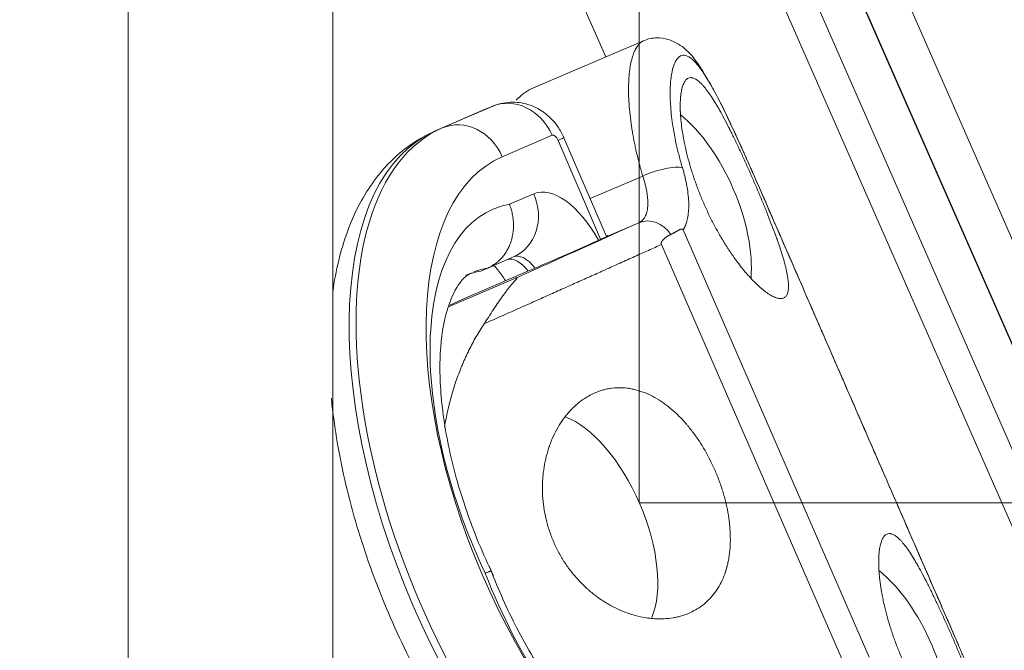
# Model space of a CAD drawing. Header units: millimetres. Extents: x 0 to 594, y 0 to 420.
# Tile 80 of 256: x 168.76 to 172.2, y 289.45 to 291.65. Entities that reach past the tile are written whole.
import ezdxf

# ---------------------------------------------------------------- set-up
doc = ezdxf.new("R2010")
doc.units = ezdxf.units.MM
doc.layers.add('1', color=7, linetype='Continuous', true_color=0xffffff)
doc.styles.add('Arial', font='txt')
doc.dimstyles.get("Standard").update_dxf_attribs({"dimtxt": 0.18, "dimasz": 0.18, "dimexe": 0.18, "dimexo": 0.0625, "dimgap": 0.09, "dimtad": 0, "dimtih": 1, "dimtoh": 1, "dimdec": 4, "dimzin": 0, "dimdsep": 46, "dimtxsty": 'Standard', "dimcen": 0.09, "dimadec": 0, "dimazin": 0, "dimtfac": 1, "dimtdec": 4, "dimtofl": 0, "dimtmove": 0, "dimatfit": 3, "dimfxl": 0, "dimtolj": 1, "dimtzin": 0, "dimarcsym": 0})

# ---------------------------------------------------------------- blocks, each defined once
blk = doc.blocks.new('_U5')
at = {"layer": '1', "color": 18, "lineweight": 18}
for p, q in [((170.9219, 289.963), (170.9219, 380.6252)), ((338.7503, 348.6183), (338.7503, 380.6252)), ((170.9219, 378.6252), (248.7529, 378.6252)), ((338.7503, 378.6252), (260.9193, 378.6252))]:
    blk.add_line(p, q, dxfattribs=at)
at = {"layer": '1', "color": 18}
for points in [[(170.9219, 378.6252), (174.4219, 379.563), (174.4219, 377.6874)], [(338.7503, 378.6252), (335.2503, 377.6874), (335.2503, 379.563)]]:
    blk.add_solid(points, dxfattribs=at)
at = {"layer": '1', "color": 18, "linetype": 'Continuous', "lineweight": 13, "insert": (250.4384, 375.9894), "char_height": 3.5, "attachment_point": 7, "line_spacing_factor": 1.047437, "style": 'Arial'}
blk.add_mtext('\\fArial|b0|i0;\\W1.0000;3.36', dxfattribs=at)
blk = doc.blocks.new('_U9')
at = {"layer": '1', "color": 18, "lineweight": 18}
for p, q in [((135.9242, 328.6865), (181.306, 328.6865)), ((179.306, 328.6865), (179.306, 250.8383)), ((170.9219, 289.963), (181.306, 289.963)), ((179.306, 250.8383), (184.306, 250.8383))]:
    blk.add_line(p, q, dxfattribs=at)
at = {"layer": '1', "color": 18}
for points in [[(179.306, 328.6865), (180.2438, 325.1865), (178.3681, 325.1865)], [(179.306, 289.963), (178.3681, 293.463), (180.2438, 293.463)]]:
    blk.add_solid(points, dxfattribs=at)
at = {"layer": '1', "color": 18, "linetype": 'Continuous', "lineweight": 13, "char_height": 3.5, "attachment_point": 7, "line_spacing_factor": 1.047437, "style": 'Arial'}
for s, insert in [('\\fArial|b0|i0;\\W1.0000;0.8', (185.9915, 248.2025)), ('\\fArial|b0|i0;\\W1.0000;FWD LIFT POINTS', (185.9915, 241.1404))]:
    blk.add_mtext(s, dxfattribs=dict(at, insert=insert))

msp = doc.modelspace()

# ---------------------------------------------------------------- linework, layer by layer
at = {"layer": '1', "color": 155, "linetype": 'Continuous', "lineweight": 13}
for p, q in [((169.1365, 287.2597), (169.1365, 299.7707)), ((170.4112, 294.0164), (172.7293, 288.7279)), ((170.8853, 293.9386), (172.7816, 289.6127)), ((170.7501, 293.8781), (172.6468, 289.5511)), ((172.6477, 289.5526), (170.7515, 293.8784)), ((172.5129, 289.491), (170.6162, 293.818)), ((170.8044, 291.5216), (169.8511, 293.6964)), ((170.2336, 291.2735), (170.4075, 291.3489)), ((170.4075, 291.3489), (170.3834, 291.3386)), ((170.2336, 291.2735), (170.2096, 291.2631)), ((170.6169, 291.2483), (170.4431, 291.1729)), ((170.7868, 290.8841), (170.638, 291.2302)), ((170.9341, 291.1053), (170.75, 291.0263)), ((170.4682, 291.0066), (170.5533, 291.0435))]:
    msp.add_line(p, q, dxfattribs=at)
at = {"layer": '1', "color": 155, "linetype": 'Continuous', "lineweight": 18}
for p, q in [((169.8511, 287.2597), (169.8511, 299.7707)), ((170.9361, 291.5781), (170.5438, 291.4098)), ((170.4077, 291.3489), (170.3836, 291.3386)), ((170.3834, 291.3386), (170.2096, 291.2631)), ((170.8071, 290.8935), (170.6585, 291.2391)), ((170.9199, 290.942), (170.8086, 290.8943)), ((171.7251, 289.4231), (171.0751, 290.9168)), ((170.8086, 290.8943), (170.8102, 290.8984)), ((170.9992, 290.8662), (171.6375, 289.3991)), ((170.4821, 290.8226), (170.3923, 290.7836)), ((170.3133, 290.6786), (170.5267, 290.7701)), ((170.3923, 290.7836), (170.3682, 290.7733)), ((170.4895, 290.7485), (170.258, 290.6491)), ((170.3133, 290.6786), (170.26, 290.6543)), ((171.6733, 290.3014), (171.6733, 290.3015))]:
    msp.add_line(p, q, dxfattribs=at)
for centre, major_axis, ratio, start_param, end_param in [((170.7835, 290.8589), (-0.2369, 0.5521), 0.481364, 0.010687, 0.2302), ((171.0654, 290.9799), (0.1651, -0.3848), 0.481364, 0.737327, 2.407427), ((170.6187, 290.812), (-0.1926, -0.0838), 0.009367, 1.068562, 2.970933), ((170.7384, 289.8794), (0.1651, -0.3848), 0.481364, 0.424641, 2.720605), ((171.759, 289.3859), (0.1651, -0.3848), 0.481364, 0.737327, 2.407427)]:
    msp.add_ellipse(centre, major_axis=major_axis, ratio=ratio, start_param=start_param, end_param=end_param, dxfattribs=at)
at = {"layer": '1', "color": 155, "linetype": 'Continuous', "lineweight": 13}
for centre, major_axis, ratio, start_param, end_param in [((170.4766, 291.1881), (0.0696, -0.1605), 0.872285, 1.567208, 3.138004), ((170.3028, 291.1127), (0.0696, -0.1605), 0.872285, 1.567208, 3.138004), ((170.7973, 289.8967), (-0.5863, 1.3671), 0.488995, 0.002012, 3.143604), ((170.8213, 289.907), (0.5863, -1.3671), 0.488995, 3.143604, 6.285197), ((170.6268, 291.2253), (-0.0099, 0.023), 0.488995, 4.714401, 6.285197), ((170.4977, 291.17), (0.1608, 0.0691), 0.001755, 5.772248, 6.28278), ((170.9616, 289.9671), (-0.5174, 1.2062), 0.488995, 0.002012, 3.143604), ((170.9876, 291.098), (-0.0957, -0.0292), 0.259005, 3.54709, 5.224468), ((170.413, 290.9834), (0.0696, -0.1605), 0.872285, 6.279597, 7.850393), ((170.6718, 290.7679), (0.1183, -0.2757), 0.488995, 1.776496, 3.143604), ((170.8363, 289.9968), (0.4258, -0.9927), 0.488995, 3.02824, 4.785808), ((170.9598, 290.8503), (-0.0415, 0.091), 0.876004, 4.874464, 6.263763), ((170.5074, 290.6975), (0.0493, -0.1149), 0.488995, 2.064099, 3.102077), ((170.5315, 290.7078), (-0.0493, 0.1149), 0.488995, 5.206011, 6.285197), ((170.672, 289.9263), (0.3568, -0.8318), 0.488995, 3.017567, 3.140809), ((170.696, 289.9366), (-0.3568, 0.8318), 0.488995, 6.15916, 6.271793), ((170.8972, 289.8552), (0.4258, -0.9927), 0.488995, 4.642993, 6.400561)]:
    msp.add_ellipse(centre, major_axis=major_axis, ratio=ratio, start_param=start_param, end_param=end_param, dxfattribs=at)
for points, knots in [([(170.9341, 291.1053), (170.933, 291.109), (170.9308, 291.1164), (170.9277, 291.1275), (170.9246, 291.1384), (170.9217, 291.1493), (170.919, 291.16), (170.9163, 291.1706), (170.9138, 291.181), (170.9114, 291.1914), (170.9091, 291.2016), (170.9069, 291.2116), (170.9049, 291.2216), (170.9029, 291.2313), (170.9011, 291.241), (170.8994, 291.2505), (170.8978, 291.2598), (170.8963, 291.269), (170.8931, 291.2892), (170.8892, 291.3192), (170.8858, 291.3575), (170.8842, 291.3927), (170.8842, 291.4365), (170.8883, 291.4847), (170.8964, 291.5189), (170.9033, 291.5373), (170.907, 291.5456), (170.911, 291.5531), (170.9153, 291.5598), (170.92, 291.5658), (170.9251, 291.5708), (170.9304, 291.5751), (170.9342, 291.5771), (170.9361, 291.5781)], [0, 0, 0, 0, 0.015568, 0.031028, 0.04638, 0.061625, 0.076761, 0.09179, 0.106712, 0.121526, 0.136232, 0.150831, 0.165323, 0.179708, 0.193986, 0.208156, 0.22222, 0.236177, 0.250027, 0.314552, 0.377717, 0.439533, 0.500014, 0.625283, 0.749866, 0.779866, 0.810225, 0.840944, 0.872025, 0.903469, 0.935279, 0.967455, 1, 1, 1, 1]), ([(171.3153, 291.124), (171.314, 291.1271), (171.3112, 291.1334), (171.3071, 291.1427), (171.303, 291.1519), (171.299, 291.1611), (171.2949, 291.1703), (171.2908, 291.1795), (171.2867, 291.1886), (171.2826, 291.1977), (171.274, 291.217), (171.2607, 291.2461), (171.2433, 291.2838), (171.2262, 291.3196), (171.2043, 291.3642), (171.1783, 291.4139), (171.1497, 291.462), (171.1236, 291.4979), (171.1, 291.5207), (171.079, 291.53), (171.0609, 291.5251), (171.0461, 291.5058), (171.0354, 291.4725), (171.0295, 291.4255), (171.0294, 291.376), (171.0326, 291.3312), (171.0368, 291.2953), (171.0428, 291.2573), (171.0494, 291.2242), (171.0556, 291.197), (171.0607, 291.1764), (171.0663, 291.1556), (171.0705, 291.1416), (171.0725, 291.1345)], [0, 0, 0, 0, 0.006981, 0.013955, 0.020927, 0.027899, 0.034875, 0.04186, 0.048856, 0.055868, 0.062899, 0.093872, 0.125085, 0.156282, 0.18777, 0.249897, 0.312553, 0.374787, 0.437469, 0.499782, 0.562475, 0.624806, 0.687488, 0.74981, 0.812447, 0.843731, 0.874852, 0.906232, 0.937477, 0.953161, 0.968786, 0.984388, 1, 1, 1, 1]), ([(171.0725, 291.1345), (171.0733, 291.132), (171.0748, 291.127), (171.0769, 291.1195), (171.0789, 291.112), (171.0807, 291.1046), (171.0825, 291.0972), (171.0842, 291.0899), (171.0857, 291.0826), (171.0871, 291.0754), (171.09, 291.0599), (171.0932, 291.0367), (171.095, 291.0075), (171.0941, 290.9804), (171.0913, 290.9609), (171.0881, 290.9475), (171.0855, 290.9391), (171.0825, 290.9311), (171.0791, 290.9236), (171.0765, 290.9191), (171.0751, 290.9168)], [0, 0, 0, 0, 0.027734, 0.055416, 0.083068, 0.110712, 0.138369, 0.166062, 0.193811, 0.221637, 0.249563, 0.374336, 0.499706, 0.624432, 0.749703, 0.799747, 0.84969, 0.899641, 0.949708, 1, 1, 1, 1]), ([(171.6733, 290.3014), (171.6467, 290.3625), (171.6201, 290.4236), (171.5008, 290.6979), (171.408, 290.9109), (171.3153, 291.124)], [0, 0, 0, 0, 0.222919, 0.222919, 1, 1, 1, 1]), ([(170.9199, 290.942), (170.9211, 290.9427), (170.9237, 290.9439), (170.9273, 290.9462), (170.9307, 290.9489), (170.9339, 290.952), (170.9369, 290.9554), (170.9397, 290.9592), (170.9439, 290.9663), (170.9488, 290.979), (170.9514, 290.995), (170.9519, 291.0104), (170.9515, 291.0228), (170.9502, 291.0362), (170.9482, 291.0498), (170.9456, 291.0634), (170.9421, 291.078), (170.9383, 291.0918), (170.9355, 291.1009), (170.9341, 291.1053)], [0, 0, 0, 0, 0.034738, 0.069839, 0.105307, 0.141144, 0.17735, 0.213929, 0.250883, 0.366149, 0.500473, 0.550845, 0.625288, 0.696727, 0.750263, 0.81918, 0.883772, 0.944044, 1, 1, 1, 1]), ([(172.0313, 289.4785), (172.0047, 289.5396), (171.9781, 289.6007), (171.8588, 289.875), (171.766, 290.0882), (171.6733, 290.3014)], [0, 0, 0, 0, 0.222848, 0.222848, 1, 1, 1, 1]), ([(171.8813, 289.2759), (171.8831, 289.2727), (171.8868, 289.2665), (171.8924, 289.2572), (171.8981, 289.2481), (171.9038, 289.239), (171.9095, 289.2301), (171.9153, 289.2214), (171.9211, 289.2127), (171.9328, 289.1958), (171.9504, 289.1714), (171.9739, 289.1415), (171.9972, 289.1145), (172.0275, 289.0823), (172.0633, 289.0497), (172.1011, 289.0233), (172.1322, 289.0099), (172.1557, 289.0091), (172.1709, 289.0206), (172.1778, 289.0438), (172.1766, 289.078), (172.1675, 289.123), (172.1512, 289.1779), (172.1322, 289.2317), (172.1142, 289.2788), (172.0995, 289.3161), (172.0837, 289.3548), (172.0703, 289.387), (172.06, 289.4115), (172.0529, 289.4281), (172.0458, 289.4449), (172.0386, 289.4616), (172.0338, 289.4729), (172.0313, 289.4785)], [0, 0, 0, 0, 0.00781, 0.015613, 0.023413, 0.031215, 0.039023, 0.046841, 0.054675, 0.062527, 0.093771, 0.125152, 0.156271, 0.187557, 0.250194, 0.312516, 0.375198, 0.437529, 0.500222, 0.562535, 0.625216, 0.687451, 0.750107, 0.812233, 0.84372, 0.874918, 0.906129, 0.937104, 0.949745, 0.962334, 0.974891, 0.987439, 1, 1, 1, 1])]:
    msp.add_open_spline(points, degree=3, knots=knots, dxfattribs=at)
at = {"layer": '1', "color": 155, "linetype": 'Continuous', "lineweight": 18}
for points, degree, knots in [([(171.319, 291.1144), (171.2964, 291.1664), (171.2556, 291.2569), (171.19, 291.3948), (171.1338, 291.4914), (171.088, 291.5493), (171.0307, 291.5841), (170.9804, 291.591), (170.9525, 291.585), (170.9376, 291.5788)], 3, [0, 0, 0, 0, 0.186348, 0.3473, 0.589291, 0.739224, 0.846813, 0.917902, 1, 1, 1, 1]), ([(171.0927, 291.4472), (171.0899, 291.4459), (171.0874, 291.4439), (171.0826, 291.4388), (171.0804, 291.4356), (171.0764, 291.428), (171.0746, 291.4237), (171.0722, 291.4161), (171.0714, 291.4135), (171.0704, 291.4092), (171.07, 291.4078), (171.0694, 291.4048), (171.0691, 291.4033), (171.0677, 291.3955), (171.0658, 291.382), (171.065, 291.3664), (171.0647, 291.3498), (171.0648, 291.3409), (171.0652, 291.3303), (171.0653, 291.3291), (171.0654, 291.3268), (171.0656, 291.3232), (171.0661, 291.3147), (171.0667, 291.3072), (171.0681, 291.2919), (171.0694, 291.2813), (171.0725, 291.2595), (171.0743, 291.2483), (171.0775, 291.2308), (171.0787, 291.2249), (171.0811, 291.2129), (171.0825, 291.2069), (171.0866, 291.1886), (171.0927, 291.164), (171.1, 291.1388), (171.1059, 291.1197), (171.1079, 291.1133), (171.1111, 291.1036), (171.1122, 291.1004), (171.1144, 291.0939), (171.1155, 291.0906), (171.1212, 291.0744), (171.126, 291.0615), (171.1361, 291.0358), (171.1413, 291.0231), (171.1524, 290.9977), (171.1581, 290.9851), (171.1656, 290.9695), (171.1671, 290.9664), (171.1702, 290.9601), (171.1748, 290.9508), (171.1795, 290.9417), (171.189, 290.9236), (171.2019, 290.9001), (171.2153, 290.8777), (171.2256, 290.8613), (171.229, 290.8559), (171.2342, 290.8479), (171.236, 290.8453), (171.2395, 290.8401), (171.2412, 290.8375), (171.2499, 290.8247), (171.2569, 290.8149), (171.2708, 290.7963), (171.2777, 290.7874), (171.288, 290.7747), (171.2915, 290.7706), (171.2966, 290.7646), (171.2983, 290.7626), (171.3018, 290.7587), (171.3035, 290.7568), (171.312, 290.7473), (171.3186, 290.7403), (171.3316, 290.7274), (171.3442, 290.7155), (171.3561, 290.7058), (171.3633, 290.7004), (171.3647, 290.6994), (171.3675, 290.6973), (171.3689, 290.6964), (171.373, 290.6935), (171.3757, 290.6918), (171.3836, 290.687), (171.3885, 290.6845), (171.3978, 290.6804), (171.4022, 290.6789), (171.4083, 290.6776), (171.4102, 290.6772), (171.4131, 290.677), (171.414, 290.6769), (171.4158, 290.6769), (171.4167, 290.6769), (171.421, 290.6772), (171.4241, 290.678), (171.4268, 290.6793)], 3, [0, 0, 0, 0, 0.03125, 0.03125, 0.0625, 0.0625, 0.09375, 0.09375, 0.109375, 0.109375, 0.117188, 0.117188, 0.125, 0.125, 0.15625, 0.1875, 0.1875, 0.21875, 0.21875, 0.222656, 0.222656, 0.226563, 0.234375, 0.25, 0.25, 0.28125, 0.28125, 0.3125, 0.3125, 0.328125, 0.328125, 0.34375, 0.34375, 0.375, 0.40625, 0.40625, 0.421875, 0.421875, 0.429688, 0.429688, 0.4375, 0.4375, 0.46875, 0.46875, 0.5, 0.5, 0.53125, 0.53125, 0.539063, 0.539063, 0.546875, 0.5625, 0.5625, 0.59375, 0.625, 0.625, 0.640625, 0.640625, 0.648438, 0.648438, 0.65625, 0.65625, 0.6875, 0.6875, 0.71875, 0.71875, 0.734375, 0.734375, 0.742188, 0.742188, 0.75, 0.75, 0.78125, 0.78125, 0.8125, 0.84375, 0.84375, 0.851563, 0.851563, 0.859375, 0.859375, 0.875, 0.875, 0.90625, 0.90625, 0.9375, 0.9375, 0.953125, 0.953125, 0.960938, 0.960938, 0.96875, 0.96875, 1, 1, 1, 1]), ([(171.4268, 290.6793), (171.4297, 290.6807), (171.4321, 290.6826), (171.4362, 290.6876), (171.4396, 290.6936), (171.4416, 290.7017), (171.4426, 290.7086), (171.4428, 290.7111), (171.4431, 290.715), (171.4431, 290.7163), (171.4432, 290.719), (171.4432, 290.7204), (171.4431, 290.7274), (171.4427, 290.7336), (171.4412, 290.7467), (171.4401, 290.7538), (171.4373, 290.7688), (171.4356, 290.7768), (171.433, 290.7874), (171.4325, 290.7896), (171.4316, 290.7928), (171.4314, 290.7939), (171.4308, 290.7962), (171.4293, 290.8017), (171.4278, 290.8074), (171.4238, 290.8213), (171.4209, 290.831), (171.4145, 290.851), (171.411, 290.8614), (171.4054, 290.8776), (171.4035, 290.8831), (171.4005, 290.8915), (171.399, 290.8957), (171.3974, 290.9), (171.3964, 290.9028), (171.3959, 290.9043), (171.3911, 290.9173), (171.3866, 290.9291), (171.3774, 290.953), (171.3726, 290.9651), (171.3628, 290.9899), (171.3576, 291.0025), (171.351, 291.0185), (171.349, 291.0233), (171.347, 291.0282), (171.3457, 291.0314), (171.345, 291.033), (171.3416, 291.0412), (171.3389, 291.0476), (171.3306, 291.0671), (171.3195, 291.0929), (171.3082, 291.1187), (171.2996, 291.1379), (171.2967, 291.1443), (171.2924, 291.1539), (171.2909, 291.1571), (171.288, 291.1635), (171.2866, 291.1666), (171.2794, 291.1823), (171.2737, 291.1946), (171.2624, 291.2187), (171.2567, 291.2305), (171.2483, 291.2478), (171.2455, 291.2534), (171.2413, 291.2619), (171.2399, 291.2647), (171.2372, 291.2702), (171.2358, 291.2729), (171.2289, 291.2865), (171.2235, 291.2969), (171.2129, 291.3168), (171.2077, 291.3263), (171.2001, 291.34), (171.1975, 291.3444), (171.1937, 291.3509), (171.1925, 291.353), (171.19, 291.3572), (171.1887, 291.3593), (171.1825, 291.3695), (171.1777, 291.3771), (171.1683, 291.3913), (171.1592, 291.4043), (171.1504, 291.4152), (171.1451, 291.4213), (171.144, 291.4225), (171.1419, 291.4248), (171.1388, 291.4281), (171.1358, 291.4311), (171.1298, 291.4366), (171.1221, 291.4427), (171.115, 291.4464), (171.1098, 291.4482), (171.1081, 291.4487), (171.1057, 291.4491), (171.1048, 291.4492), (171.1032, 291.4494), (171.1024, 291.4494), (171.0985, 291.4493), (171.0955, 291.4486), (171.0927, 291.4472)], 3, [0, 0, 0, 0, 0.03125, 0.03125, 0.0625, 0.09375, 0.09375, 0.109375, 0.109375, 0.117188, 0.117188, 0.125, 0.125, 0.15625, 0.15625, 0.1875, 0.1875, 0.21875, 0.21875, 0.226563, 0.226563, 0.230469, 0.230469, 0.234375, 0.25, 0.25, 0.28125, 0.28125, 0.3125, 0.3125, 0.328125, 0.328125, 0.335938, 0.339844, 0.339844, 0.34375, 0.34375, 0.375, 0.375, 0.40625, 0.40625, 0.4375, 0.4375, 0.445313, 0.449219, 0.449219, 0.453125, 0.453125, 0.46875, 0.46875, 0.5, 0.53125, 0.53125, 0.546875, 0.546875, 0.554688, 0.554688, 0.5625, 0.5625, 0.59375, 0.59375, 0.625, 0.625, 0.640625, 0.640625, 0.648438, 0.648438, 0.65625, 0.65625, 0.6875, 0.6875, 0.71875, 0.71875, 0.734375, 0.734375, 0.742188, 0.742188, 0.75, 0.75, 0.78125, 0.78125, 0.8125, 0.84375, 0.84375, 0.851563, 0.851563, 0.859375, 0.875, 0.875, 0.90625, 0.9375, 0.9375, 0.953125, 0.953125, 0.960938, 0.960938, 0.96875, 0.96875, 1, 1, 1, 1]), ([(170.6585, 291.2391), (170.6526, 291.2529), (170.635, 291.2847), (170.5959, 291.3264), (170.5403, 291.3567), (170.4777, 291.3675), (170.432, 291.3589), (170.4095, 291.3497), (170.407, 291.3487)], 3, [0, 0, 0, 0, 0.144819, 0.359241, 0.5532, 0.760281, 0.973, 1, 1, 1, 1]), ([(170.2091, 291.2629), (170.1736, 291.2472), (170.0906, 291.1994), (169.9804, 291.0831), (169.8941, 290.9121), (169.8614, 290.7755), (169.8509, 290.7007)], 3, [0, 0, 0, 0, 0.173962, 0.438926, 0.710985, 1, 1, 1, 1]), ([(170.4682, 291.0066), (170.4684, 291.006), (170.4687, 291.0053), (170.4692, 291.004), (170.47, 291.0019), (170.4717, 290.9972), (170.473, 290.9931), (170.4755, 290.9849), (170.4783, 290.9738), (170.4802, 290.9626), (170.4812, 290.954), (170.4815, 290.9512), (170.4818, 290.9469), (170.4819, 290.9455), (170.4821, 290.9426), (170.4824, 290.9355), (170.4823, 290.9228), (170.4812, 290.9117), (170.4796, 290.9007), (170.4785, 290.8952), (170.476, 290.8843), (170.4744, 290.8791), (170.4709, 290.8688), (170.467, 290.8587), (170.4621, 290.8492), (170.4588, 290.8435), (170.4581, 290.8423), (170.4567, 290.84), (170.456, 290.8389), (170.4539, 290.8356), (170.4524, 290.8334), (170.4478, 290.827), (170.4413, 290.8189), (170.4341, 290.8116), (170.4284, 290.8065), (170.4255, 290.804), (170.4225, 290.8016), (170.4205, 290.8), (170.4194, 290.7993), (170.4143, 290.7955), (170.41, 290.7928), (170.4013, 290.7878), (170.3969, 290.7856), (170.3923, 290.7836)], 3, [0, 0, 0, 0, 0.007812, 0.007812, 0.015625, 0.03125, 0.0625, 0.0625, 0.125, 0.1875, 0.1875, 0.21875, 0.21875, 0.234375, 0.234375, 0.25, 0.3125, 0.375, 0.375, 0.4375, 0.4375, 0.5, 0.5, 0.5625, 0.625, 0.625, 0.640625, 0.640625, 0.65625, 0.65625, 0.6875, 0.6875, 0.75, 0.8125, 0.8125, 0.84375, 0.859375, 0.859375, 0.875, 0.875, 0.9375, 0.9375, 1, 1, 1, 1]), ([(171.0751, 290.9168), (171.0734, 290.9208), (171.0686, 290.9199), (171.0663, 290.9194), (171.0607, 290.9168), (171.0578, 290.9151), (171.057, 290.9146), (171.0526, 290.9121), (171.0403, 290.9049), (171.0317, 290.9009)], 2, [0, 0, 0, 0.125, 0.125, 0.25, 0.375, 0.375, 0.5, 0.5, 1, 1, 1]), ([(171.0317, 290.9009), (171.0205, 290.8956), (171.0068, 290.8846), (171.0011, 290.8775), (170.9999, 290.8748), (170.9976, 290.8698), (170.9992, 290.8662)], 2, [0, 0, 0, 0.5, 0.75, 0.875, 0.875, 1, 1, 1]), ([(170.4119, 289.709), (170.3935, 289.7468), (170.3434, 289.8581), (170.2771, 290.0508), (170.2314, 290.2724), (170.2204, 290.4694), (170.2411, 290.6249), (170.2847, 290.7249), (170.3173, 290.7588), (170.3364, 290.7663), (170.3422, 290.7671)], 3, [0, 0, 0, 0, 0.076799, 0.224949, 0.37256, 0.518074, 0.660252, 0.798969, 0.938367, 1, 1, 1, 1]), ([(170.4096, 290.7965), (170.4144, 290.792), (170.4275, 290.7783), (170.4433, 290.7568), (170.4527, 290.7418), (170.4541, 290.7395)], 3, [0, 0, 0, 0, 0.383228, 0.909084, 1, 1, 1, 1]), ([(170.3797, 290.5888), (170.3865, 290.5991), (170.393, 290.609), (170.4054, 290.6279), (170.4113, 290.637), (170.4229, 290.6544), (170.4285, 290.6627), (170.4367, 290.6746), (170.4394, 290.6785), (170.4434, 290.6841), (170.4447, 290.686), (170.4474, 290.6896), (170.4487, 290.6914), (170.4552, 290.7003), (170.4602, 290.7069), (170.4675, 290.7161), (170.4699, 290.7191), (170.4746, 290.7247), (170.4769, 290.7274), (170.4813, 290.7326), (170.4835, 290.7351), (170.4866, 290.7385), (170.4876, 290.7396), (170.4895, 290.7418), (170.4904, 290.7428), (170.4921, 290.7448), (170.4929, 290.7457), (170.494, 290.747), (170.4943, 290.7474), (170.4948, 290.7482), (170.495, 290.7486), (170.4953, 290.749), (170.4954, 290.7492), (170.4954, 290.7495), (170.4955, 290.7496), (170.4955, 290.7498), (170.4954, 290.7499), (170.4953, 290.7501), (170.4952, 290.7501), (170.4948, 290.7502), (170.4946, 290.7502), (170.494, 290.7501), (170.4937, 290.75), (170.4928, 290.7497), (170.4922, 290.7496), (170.491, 290.7491), (170.4902, 290.7488), (170.4895, 290.7485)], 3, [0, 0, 0, 0, 0.125, 0.125, 0.25, 0.25, 0.375, 0.375, 0.4375, 0.4375, 0.46875, 0.46875, 0.5, 0.5, 0.625, 0.625, 0.6875, 0.6875, 0.75, 0.75, 0.8125, 0.8125, 0.84375, 0.84375, 0.875, 0.875, 0.90625, 0.90625, 0.921875, 0.921875, 0.9375, 0.9375, 0.945313, 0.945313, 0.953125, 0.953125, 0.960938, 0.960938, 0.96875, 0.96875, 0.976563, 0.976563, 0.984375, 0.984375, 0.992188, 0.992188, 1, 1, 1, 1]), ([(170.2417, 290.2287), (170.2447, 290.2473), (170.2482, 290.2656), (170.2564, 290.3026), (170.2611, 290.3212), (170.2716, 290.3579), (170.2773, 290.3759), (170.2867, 290.4026), (170.2916, 290.4158), (170.2967, 290.4289), (170.3002, 290.4375), (170.302, 290.4418), (170.311, 290.4633), (170.3186, 290.48), (170.3347, 290.5125), (170.3516, 290.5442), (170.3701, 290.5742), (170.3797, 290.5888)], 3, [0, 0, 0, 0, 0.137187, 0.137187, 0.280989, 0.280989, 0.424791, 0.424791, 0.496693, 0.532643, 0.532643, 0.568594, 0.568594, 0.712396, 0.712396, 0.856198, 1, 1, 1, 1]), ([(171.0984, 289.5782), (171.1074, 289.5823), (171.1161, 289.5868), (171.1326, 289.597), (171.1405, 289.6026), (171.1555, 289.6149), (171.1626, 289.6216), (171.1727, 289.6324), (171.1759, 289.6361), (171.1807, 289.642), (171.1822, 289.6439), (171.1853, 289.6479), (171.1868, 289.65), (171.1941, 289.6602), (171.2047, 289.6775), (171.2135, 289.6965), (171.2213, 289.7163), (171.2247, 289.7267), (171.228, 289.7389), (171.2283, 289.7403), (171.229, 289.743), (171.2301, 289.7471), (171.2323, 289.7568), (171.2339, 289.7652), (171.2367, 289.7823), (171.238, 289.794), (171.2397, 289.8178), (171.2401, 289.83), (171.2398, 289.8488), (171.2396, 289.8551), (171.239, 289.8679), (171.2385, 289.8743), (171.2368, 289.8935), (171.2351, 289.9065), (171.2309, 289.9324), (171.2284, 289.9455), (171.2238, 289.9652), (171.2222, 289.9718), (171.2196, 289.9817), (171.2187, 289.985), (171.2168, 289.9917), (171.2158, 289.995), (171.2109, 290.0115), (171.2066, 290.0246), (171.1971, 290.0505), (171.192, 290.0634), (171.1809, 290.0887), (171.1751, 290.1013), (171.1672, 290.1168), (171.1656, 290.1199), (171.1624, 290.126), (171.1574, 290.1352), (171.1523, 290.1442), (171.142, 290.1618), (171.1276, 290.1847), (171.112, 290.2062), (171.0999, 290.2218), (171.0958, 290.2269), (171.0895, 290.2345), (171.0874, 290.2369), (171.0831, 290.2418), (171.081, 290.2443), (171.0703, 290.2562), (171.0615, 290.2652), (171.0437, 290.2821), (171.0346, 290.2901), (171.0207, 290.3013), (171.016, 290.3048), (171.0089, 290.31), (171.0065, 290.3117), (171.0017, 290.315), (170.9993, 290.3166), (170.9872, 290.3246), (170.9775, 290.3303), (170.958, 290.3404), (170.9385, 290.3492), (170.9187, 290.3555), (170.9062, 290.3587), (170.9037, 290.3593), (170.8987, 290.3604), (170.8962, 290.3609), (170.8887, 290.3622), (170.8837, 290.363), (170.8689, 290.3648), (170.8591, 290.3653), (170.8396, 290.365), (170.83, 290.3642), (170.8156, 290.362), (170.8108, 290.3611), (170.8037, 290.3595), (170.8013, 290.3589), (170.7966, 290.3577), (170.7942, 290.357), (170.7825, 290.3536), (170.7733, 290.3502), (170.7642, 290.3461)], 3, [0, 0, 0, 0, 0.03125, 0.03125, 0.0625, 0.0625, 0.09375, 0.09375, 0.109375, 0.109375, 0.117187, 0.117187, 0.125, 0.125, 0.15625, 0.1875, 0.1875, 0.21875, 0.21875, 0.222656, 0.222656, 0.226562, 0.234375, 0.25, 0.25, 0.28125, 0.28125, 0.3125, 0.3125, 0.328125, 0.328125, 0.34375, 0.34375, 0.375, 0.375, 0.40625, 0.40625, 0.421875, 0.421875, 0.429687, 0.429687, 0.4375, 0.4375, 0.46875, 0.46875, 0.5, 0.5, 0.53125, 0.53125, 0.539062, 0.539062, 0.546875, 0.5625, 0.5625, 0.59375, 0.625, 0.625, 0.640625, 0.640625, 0.648437, 0.648437, 0.65625, 0.65625, 0.6875, 0.6875, 0.71875, 0.71875, 0.734375, 0.734375, 0.742187, 0.742187, 0.75, 0.75, 0.78125, 0.78125, 0.8125, 0.84375, 0.84375, 0.851562, 0.851562, 0.859375, 0.859375, 0.875, 0.875, 0.90625, 0.90625, 0.9375, 0.9375, 0.953125, 0.953125, 0.960937, 0.960937, 0.96875, 0.96875, 1, 1, 1, 1]), ([(169.8462, 290.329), (169.8512, 290.2764), (169.871, 290.1296), (169.9294, 289.8821), (170.0325, 289.594), (170.1658, 289.3183), (170.3243, 289.066), (170.5026, 288.847), (170.6958, 288.6704), (170.8917, 288.5499), (171.082, 288.4888), (171.2488, 288.4855), (171.3449, 288.5133), (171.3854, 288.5304)], 3, [0, 0, 0, 0, 0.05756, 0.157407, 0.256702, 0.355853, 0.455227, 0.555208, 0.656348, 0.759184, 0.850713, 0.93599, 1, 1, 1, 1]), ([(170.7642, 290.3461), (170.755, 290.342), (170.7461, 290.3373), (170.7288, 290.3267), (170.7119, 290.3149), (170.6962, 290.3009), (170.6848, 290.2895), (170.681, 290.2856), (170.6755, 290.2794), (170.6737, 290.2773), (170.6701, 290.2731), (170.6684, 290.271), (170.6596, 290.2601), (170.6465, 290.2419), (170.6348, 290.2219), (170.624, 290.201), (170.619, 290.1901), (170.6133, 290.176), (170.6122, 290.1731), (170.6105, 290.1688), (170.61, 290.1673), (170.6089, 290.1644), (170.6063, 290.1571), (170.6039, 290.1497), (170.5984, 290.1317), (170.5953, 290.1195), (170.5901, 290.0945), (170.5881, 290.0817), (170.5857, 290.0622), (170.5851, 290.0556), (170.5844, 290.0456), (170.5842, 290.0423), (170.5838, 290.0355), (170.5837, 290.0322), (170.5832, 290.0152), (170.5833, 290.0016), (170.5849, 289.9744), (170.5863, 289.9608), (170.5902, 289.9335), (170.5928, 289.9198), (170.5969, 289.9027), (170.5981, 289.8975), (170.5995, 289.8924), (170.6004, 289.889), (170.6009, 289.8873), (170.6033, 289.8787), (170.6054, 289.8719), (170.6121, 289.8518), (170.6221, 289.8255), (170.6344, 289.8002), (170.6445, 289.7816), (170.648, 289.7754), (170.6535, 289.7663), (170.6554, 289.7633), (170.6592, 289.7573), (170.6611, 289.7544), (170.6708, 289.7397), (170.679, 289.7285), (170.6963, 289.707), (170.7053, 289.6966), (170.7194, 289.6818), (170.7243, 289.677), (170.7316, 289.67), (170.7341, 289.6676), (170.7391, 289.663), (170.7416, 289.6608), (170.7543, 289.6497), (170.7646, 289.6415), (170.7857, 289.626), (170.7965, 289.6189), (170.8129, 289.609), (170.8184, 289.6059), (170.8268, 289.6013), (170.8295, 289.5998), (170.8352, 289.597), (170.838, 289.5956), (170.8521, 289.5887), (170.8633, 289.5839), (170.8859, 289.5754), (170.9085, 289.5682), (170.9311, 289.5632), (170.9452, 289.5609), (170.948, 289.5604), (170.9536, 289.5597), (170.9621, 289.5586), (170.9704, 289.5579), (170.9869, 289.5569), (171.0085, 289.5568), (171.0294, 289.559), (171.0448, 289.5616), (171.0498, 289.5626), (171.0574, 289.5643), (171.0599, 289.5649), (171.0649, 289.5662), (171.0674, 289.5669), (171.0796, 289.5706), (171.0892, 289.5741), (171.0984, 289.5782)], 3, [0, 0, 0, 0, 0.03125, 0.03125, 0.0625, 0.09375, 0.09375, 0.109375, 0.109375, 0.117188, 0.117188, 0.125, 0.125, 0.15625, 0.1875, 0.1875, 0.21875, 0.21875, 0.226563, 0.226563, 0.230469, 0.230469, 0.234375, 0.25, 0.25, 0.28125, 0.28125, 0.3125, 0.3125, 0.328125, 0.328125, 0.335938, 0.335938, 0.34375, 0.34375, 0.375, 0.375, 0.40625, 0.40625, 0.4375, 0.4375, 0.445313, 0.449219, 0.449219, 0.453125, 0.453125, 0.46875, 0.46875, 0.5, 0.53125, 0.53125, 0.546875, 0.546875, 0.554688, 0.554688, 0.5625, 0.5625, 0.59375, 0.59375, 0.625, 0.625, 0.640625, 0.640625, 0.648438, 0.648438, 0.65625, 0.65625, 0.6875, 0.6875, 0.71875, 0.71875, 0.734375, 0.734375, 0.742188, 0.742188, 0.75, 0.75, 0.78125, 0.78125, 0.8125, 0.84375, 0.84375, 0.851563, 0.851563, 0.859375, 0.875, 0.875, 0.90625, 0.9375, 0.9375, 0.953125, 0.953125, 0.960938, 0.960938, 0.96875, 0.96875, 1, 1, 1, 1]), ([(171.7863, 289.8533), (171.7835, 289.8519), (171.7809, 289.8499), (171.7762, 289.8448), (171.774, 289.8416), (171.77, 289.8341), (171.7682, 289.8297), (171.7658, 289.8221), (171.765, 289.8195), (171.764, 289.8152), (171.7636, 289.8138), (171.763, 289.8108), (171.7627, 289.8093), (171.7613, 289.8015), (171.7594, 289.788), (171.7586, 289.7724), (171.7583, 289.7558), (171.7584, 289.7469), (171.7588, 289.7363), (171.7589, 289.7352), (171.759, 289.7328), (171.7592, 289.7292), (171.7597, 289.7207), (171.7603, 289.7132), (171.7617, 289.6979), (171.763, 289.6874), (171.766, 289.6655), (171.7679, 289.6543), (171.7711, 289.6368), (171.7723, 289.6309), (171.7747, 289.6189), (171.776, 289.6129), (171.7802, 289.5946), (171.7863, 289.57), (171.7936, 289.5448), (171.7995, 289.5257), (171.8015, 289.5193), (171.8047, 289.5096), (171.8058, 289.5064), (171.808, 289.4999), (171.8091, 289.4967), (171.8148, 289.4804), (171.8196, 289.4675), (171.8297, 289.4419), (171.8349, 289.4291), (171.8459, 289.4038), (171.8517, 289.3912), (171.8592, 289.3755), (171.8607, 289.3724), (171.8638, 289.3662), (171.8684, 289.3568), (171.8731, 289.3477), (171.8826, 289.3297), (171.8955, 289.3061), (171.9089, 289.2837), (171.9192, 289.2673), (171.9226, 289.2619), (171.9278, 289.254), (171.9296, 289.2513), (171.933, 289.2461), (171.9348, 289.2435), (171.9435, 289.2307), (171.9505, 289.221), (171.9644, 289.2023), (171.9713, 289.1934), (171.9816, 289.1807), (171.9851, 289.1766), (171.9902, 289.1706), (171.9919, 289.1686), (171.9953, 289.1647), (171.997, 289.1628), (172.0056, 289.1533), (172.0122, 289.1463), (172.0252, 289.1334), (172.0378, 289.1216), (172.0497, 289.1118), (172.0568, 289.1064), (172.0583, 289.1054), (172.0611, 289.1034), (172.0625, 289.1024), (172.0666, 289.0996), (172.0693, 289.0978), (172.0772, 289.0931), (172.0821, 289.0905), (172.0914, 289.0864), (172.0958, 289.0849), (172.1019, 289.0836), (172.1038, 289.0833), (172.1066, 289.083), (172.1076, 289.0829), (172.1094, 289.0829), (172.1103, 289.0829), (172.1146, 289.0832), (172.1177, 289.084), (172.1204, 289.0853)], 3, [0, 0, 0, 0, 0.03125, 0.03125, 0.0625, 0.0625, 0.09375, 0.09375, 0.109375, 0.109375, 0.117187, 0.117187, 0.125, 0.125, 0.15625, 0.1875, 0.1875, 0.21875, 0.21875, 0.222656, 0.222656, 0.226562, 0.234375, 0.25, 0.25, 0.28125, 0.28125, 0.3125, 0.3125, 0.328125, 0.328125, 0.34375, 0.34375, 0.375, 0.40625, 0.40625, 0.421875, 0.421875, 0.429687, 0.429687, 0.4375, 0.4375, 0.46875, 0.46875, 0.5, 0.5, 0.53125, 0.53125, 0.539062, 0.539062, 0.546875, 0.5625, 0.5625, 0.59375, 0.625, 0.625, 0.640625, 0.640625, 0.648437, 0.648437, 0.65625, 0.65625, 0.6875, 0.6875, 0.71875, 0.71875, 0.734375, 0.734375, 0.742187, 0.742187, 0.75, 0.75, 0.78125, 0.78125, 0.8125, 0.84375, 0.84375, 0.851562, 0.851562, 0.859375, 0.859375, 0.875, 0.875, 0.90625, 0.90625, 0.9375, 0.9375, 0.953125, 0.953125, 0.960937, 0.960937, 0.96875, 0.96875, 1, 1, 1, 1]), ([(172.1204, 289.0853), (172.1232, 289.0867), (172.1257, 289.0886), (172.1298, 289.0936), (172.1332, 289.0996), (172.1352, 289.1077), (172.1362, 289.1147), (172.1364, 289.1171), (172.1366, 289.121), (172.1367, 289.1223), (172.1368, 289.125), (172.1368, 289.1264), (172.1367, 289.1335), (172.1363, 289.1396), (172.1348, 289.1528), (172.1337, 289.1598), (172.1309, 289.1748), (172.1292, 289.1828), (172.1266, 289.1934), (172.1261, 289.1956), (172.1252, 289.1989), (172.1249, 289.2), (172.1244, 289.2022), (172.1229, 289.2077), (172.1213, 289.2134), (172.1174, 289.2274), (172.1144, 289.237), (172.1081, 289.2571), (172.1046, 289.2674), (172.099, 289.2836), (172.0971, 289.2891), (172.0941, 289.2975), (172.0926, 289.3017), (172.091, 289.306), (172.09, 289.3089), (172.0894, 289.3103), (172.0847, 289.3233), (172.0802, 289.3351), (172.071, 289.359), (172.0662, 289.3712), (172.0563, 289.3959), (172.0512, 289.4085), (172.0446, 289.4245), (172.0426, 289.4293), (172.0406, 289.4342), (172.0393, 289.4374), (172.0386, 289.4391), (172.0352, 289.4472), (172.0324, 289.4537), (172.0242, 289.4731), (172.0131, 289.499), (172.0018, 289.5247), (171.9932, 289.5439), (171.9903, 289.5503), (171.986, 289.5599), (171.9845, 289.5631), (171.9816, 289.5695), (171.9802, 289.5726), (171.973, 289.5884), (171.9673, 289.6007), (171.9559, 289.6247), (171.9503, 289.6365), (171.9419, 289.6538), (171.9391, 289.6595), (171.9349, 289.6679), (171.9335, 289.6707), (171.9308, 289.6762), (171.9294, 289.679), (171.9225, 289.6925), (171.9171, 289.7029), (171.9065, 289.7228), (171.9013, 289.7323), (171.8936, 289.746), (171.8911, 289.7504), (171.8873, 289.7569), (171.8861, 289.759), (171.8835, 289.7633), (171.8823, 289.7653), (171.8761, 289.7755), (171.8713, 289.7832), (171.8619, 289.7973), (171.8527, 289.8103), (171.844, 289.8212), (171.8387, 289.8273), (171.8376, 289.8285), (171.8355, 289.8308), (171.8324, 289.8341), (171.8293, 289.8371), (171.8234, 289.8426), (171.8157, 289.8487), (171.8086, 289.8524), (171.8034, 289.8542), (171.8017, 289.8547), (171.7993, 289.8551), (171.7984, 289.8552), (171.7968, 289.8554), (171.796, 289.8554), (171.7921, 289.8553), (171.7891, 289.8546), (171.7863, 289.8533)], 3, [0, 0, 0, 0, 0.03125, 0.03125, 0.0625, 0.09375, 0.09375, 0.109375, 0.109375, 0.117187, 0.117187, 0.125, 0.125, 0.15625, 0.15625, 0.1875, 0.1875, 0.21875, 0.21875, 0.226562, 0.226562, 0.230469, 0.230469, 0.234375, 0.25, 0.25, 0.28125, 0.28125, 0.3125, 0.3125, 0.328125, 0.328125, 0.335937, 0.339844, 0.339844, 0.34375, 0.34375, 0.375, 0.375, 0.40625, 0.40625, 0.4375, 0.4375, 0.445312, 0.449219, 0.449219, 0.453125, 0.453125, 0.46875, 0.46875, 0.5, 0.53125, 0.53125, 0.546875, 0.546875, 0.554687, 0.554687, 0.5625, 0.5625, 0.59375, 0.59375, 0.625, 0.625, 0.640625, 0.640625, 0.648437, 0.648437, 0.65625, 0.65625, 0.6875, 0.6875, 0.71875, 0.71875, 0.734375, 0.734375, 0.742187, 0.742187, 0.75, 0.75, 0.78125, 0.78125, 0.8125, 0.84375, 0.84375, 0.851562, 0.851562, 0.859375, 0.875, 0.875, 0.90625, 0.9375, 0.9375, 0.953125, 0.953125, 0.960937, 0.960937, 0.96875, 0.96875, 1, 1, 1, 1]), ([(171.1124, 288.9636), (171.1024, 288.9556), (171.0706, 288.952), (170.9838, 288.9711), (170.865, 289.042), (170.7326, 289.1657), (170.602, 289.3331), (170.4859, 289.5311), (170.4242, 289.6716), (170.3975, 289.7424)], 3, [0, 0, 0, 0, 0.146051, 0.280928, 0.425347, 0.56833, 0.71385, 0.862048, 1, 1, 1, 1]), ([(170.3834, 289.7163), (170.3836, 289.7164), (170.3837, 289.7165), (170.384, 289.7166), (170.3841, 289.7166), (170.3842, 289.7167), (170.3846, 289.7169), (170.3856, 289.7173), (170.3877, 289.7182), (170.3894, 289.7189), (170.3926, 289.7203), (170.3945, 289.7211), (170.3969, 289.7222), (170.3977, 289.7225), (170.3991, 289.7232), (170.3997, 289.7234), (170.4014, 289.7242), (170.4031, 289.7249), (170.4039, 289.7253), (170.404, 289.7254), (170.404, 289.7254), (170.404, 289.7254)], 3, [0, 0, 0, 0, 0.011828, 0.011828, 0.017741, 0.017741, 0.023655, 0.04731, 0.094621, 0.189242, 0.189242, 0.378483, 0.378483, 0.473104, 0.473104, 0.567725, 0.567725, 0.756966, 0.946208, 0.946208, 1, 1, 1, 1])]:
    msp.add_open_spline(points, degree=degree, knots=knots, dxfattribs=at)
for points, degree in [([(171.6733, 290.3015), (171.3122, 291.1315)], 1), ([(170.4895, 290.7485), (170.6601, 290.8246), (170.8049, 290.8897), (170.9199, 290.942)], 3), ([(172.0346, 289.4711), (171.6733, 290.3015)], 1)]:
    msp.add_open_spline(points, degree=degree, dxfattribs=at)
at = {"layer": '1', "color": 155, "linetype": 'Continuous', "lineweight": 13}
msp.add_open_spline([(170.9992, 290.8662), (170.7657, 290.7602), (170.3797, 290.5888)], degree=2, dxfattribs=at)

# ---------------------------------------------------------------- dimensions: what is measured, and where the dimension line sits
at = {"layer": '1', "color": 18, "linetype": 'Continuous', "lineweight": 13}
dim = msp.add_linear_dim(base=(170.9219, 378.6252), p1=(338.7503, 348.6183), p2=(170.9219, 289.963), dimstyle='Standard', override={"dimtxt": 3.5, "dimasz": 3.5, "dimexe": 2, "dimexo": 0, "dimgap": 1.5, "dimtih": 1, "dimtoh": 1, "dimdec": 2, "dimlfac": 0.02, "dimdsep": 46, "dimlunit": 2, "dimtxsty": 'Arial', "dimsah": 1, "dimse1": 0, "dimse2": 0, "dimsd1": 0, "dimsd2": 0, "dimclrd": 18, "dimclre": 18, "dimclrt": 18, "dimtol": 0, "dimtm": -0.1, "dimtfac": 1, "dimtdec": 2, "dimtofl": 1, "dimtmove": 0, "dimlwd": 18, "dimlwe": 18}, dxfattribs=at)
dim.commit()
dim.dimension.update_dxf_attribs({"geometry": '_U5', "text_midpoint": (254.8361, 378.6252), "dimtype": 160})
dim = msp.add_linear_dim(base=(179.306, 289.963), p1=(135.9242, 328.6865), p2=(170.9219, 289.963), angle=90, text=' <> \\P\\fArial|b0|i0;\\C18;{\\H1.00x;\\fArial|b0|i0;FWD LIFT POINTS\\fArial|b0|i0;}\\C18;', dimstyle='Standard', override={"dimtxt": 3.5, "dimasz": 3.5, "dimexe": 2, "dimexo": 0, "dimgap": 1.5, "dimtih": 1, "dimtoh": 1, "dimdec": 1, "dimlfac": 0.02, "dimdsep": 46, "dimlunit": 2, "dimtxsty": 'Arial', "dimsah": 1, "dimse1": 0, "dimse2": 0, "dimsd1": 0, "dimsd2": 0, "dimclrd": 18, "dimclre": 18, "dimclrt": 18, "dimtol": 0, "dimtm": -0.1, "dimtfac": 1, "dimtdec": 2, "dimtofl": 1, "dimtmove": 1, "dimlwd": 18, "dimlwe": 18}, dxfattribs=at)
dim.commit()
dim.dimension.update_dxf_attribs({"geometry": '_U9', "text_midpoint": (206.6381, 247.3073), "dimtype": 160})

doc.saveas('drawing.dxf')
